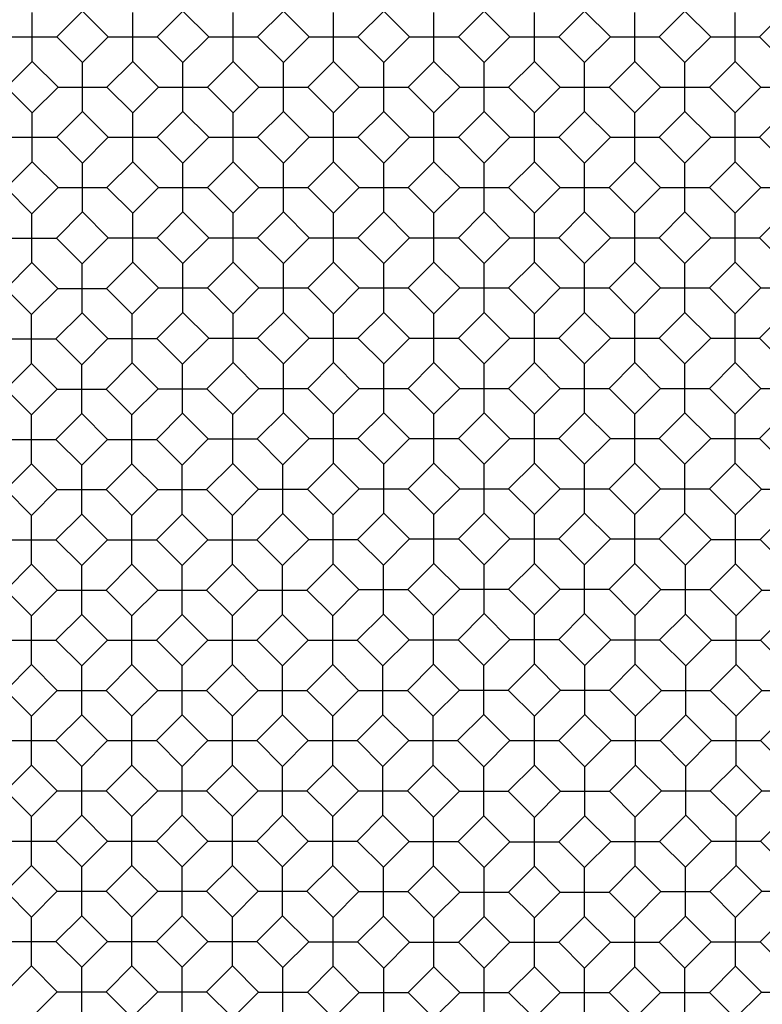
# Model space of a CAD drawing. Header units: inches. Extents: x 0 to 18.3, y 0 to 14.2.
# Tile 7 of 13: x 6.8 to 9.4, y 7.1 to 10.6. Entities that reach past the tile are written whole.
import ezdxf

# ---------------------------------------------------------------- set-up
doc = ezdxf.new("R2010")
doc.units = ezdxf.units.IN
doc.header["$LTSCALE"] = 1.008333
doc.header["$MEASUREMENT"] = 0
doc.layers.get('0').update_dxf_attribs({"linetype": 'CONTINUOUS'})

msp = doc.modelspace()

# ---------------------------------------------------------------- linework, layer by layer
at = {"color": 7, "linetype": 'Continuous'}
for p, q in [((6.8041, 10.4589), (6.8041, 10.6334)), ((6.9833, 10.6382), (6.8913, 10.5462)), ((6.9833, 10.6382), (7.0753, 10.5462)), ((7.1626, 10.4589), (7.1626, 10.6334)), ((7.3418, 10.6382), (7.2498, 10.5462)), ((7.3418, 10.6382), (7.4338, 10.5462)), ((7.5211, 10.4589), (7.5211, 10.6334)), ((7.7003, 10.6382), (7.6083, 10.5462)), ((7.7003, 10.6382), (7.7923, 10.5462)), ((7.8796, 10.4589), (7.8796, 10.6334)), ((8.0588, 10.6382), (7.9668, 10.5462)), ((8.0588, 10.6382), (8.1508, 10.5462)), ((8.2381, 10.4589), (8.2381, 10.6334)), ((8.4173, 10.6382), (8.3253, 10.5462)), ((8.4173, 10.6382), (8.5093, 10.5462)), ((8.5966, 10.4589), (8.5966, 10.6334)), ((8.7758, 10.6382), (8.6838, 10.5462)), ((8.7758, 10.6382), (8.8678, 10.5462)), ((8.9551, 10.4589), (8.9551, 10.6334)), ((9.1343, 10.6382), (9.0423, 10.5462)), ((9.1343, 10.6382), (9.2263, 10.5462)), ((9.3136, 10.4589), (9.3136, 10.6334)), ((9.4928, 10.6382), (9.4008, 10.5462)), ((6.7168, 10.5462), (6.8913, 10.5462)), ((6.8913, 10.5462), (6.9833, 10.4542)), ((7.0753, 10.5462), (6.9833, 10.4542)), ((7.0753, 10.5462), (7.2498, 10.5462)), ((7.2498, 10.5462), (7.3418, 10.4542)), ((7.4338, 10.5462), (7.3418, 10.4542)), ((7.4338, 10.5462), (7.6083, 10.5462)), ((7.6083, 10.5462), (7.7003, 10.4542)), ((7.7923, 10.5462), (7.7003, 10.4542)), ((7.7923, 10.5462), (7.9668, 10.5462)), ((7.9668, 10.5462), (8.0588, 10.4542)), ((8.1508, 10.5462), (8.0588, 10.4542)), ((8.1508, 10.5462), (8.3253, 10.5462)), ((8.3253, 10.5462), (8.4173, 10.4542)), ((8.5093, 10.5462), (8.4173, 10.4542)), ((8.5093, 10.5462), (8.6838, 10.5462)), ((8.6838, 10.5462), (8.7758, 10.4542)), ((8.8678, 10.5462), (8.7758, 10.4542)), ((8.8678, 10.5462), (9.0423, 10.5462)), ((9.0423, 10.5462), (9.1343, 10.4542)), ((9.2263, 10.5462), (9.1343, 10.4542)), ((9.2263, 10.5462), (9.4008, 10.5462)), ((9.4008, 10.5462), (9.4928, 10.4542)), ((6.8041, 10.4589), (6.7121, 10.3669)), ((6.8041, 10.4589), (6.8961, 10.3669)), ((6.9833, 10.2797), (6.9833, 10.4542)), ((7.1626, 10.4589), (7.0706, 10.3669)), ((7.1626, 10.4589), (7.2546, 10.3669)), ((7.3418, 10.2797), (7.3418, 10.4542)), ((7.5211, 10.4589), (7.4291, 10.3669)), ((7.5211, 10.4589), (7.6131, 10.3669)), ((7.7003, 10.2797), (7.7003, 10.4542)), ((7.8796, 10.4589), (7.7876, 10.3669)), ((7.8796, 10.4589), (7.9716, 10.3669)), ((8.0588, 10.2797), (8.0588, 10.4542)), ((8.2381, 10.4589), (8.1461, 10.3669)), ((8.2381, 10.4589), (8.3301, 10.3669)), ((8.4173, 10.2797), (8.4173, 10.4542)), ((8.5966, 10.4589), (8.5046, 10.3669)), ((8.5966, 10.4589), (8.6886, 10.3669)), ((8.7758, 10.2797), (8.7758, 10.4542)), ((8.9551, 10.4589), (8.8631, 10.3669)), ((8.9551, 10.4589), (9.0471, 10.3669)), ((9.1343, 10.2797), (9.1343, 10.4542)), ((9.3136, 10.4589), (9.2216, 10.3669)), ((9.3136, 10.4589), (9.4056, 10.3669)), ((6.7121, 10.3669), (6.8041, 10.2749)), ((6.8961, 10.3669), (6.8041, 10.2749)), ((6.8961, 10.3669), (7.0706, 10.3669)), ((7.0706, 10.3669), (7.1626, 10.2749)), ((7.2546, 10.3669), (7.1626, 10.2749)), ((7.2546, 10.3669), (7.4291, 10.3669)), ((7.4291, 10.3669), (7.5211, 10.2749)), ((7.6131, 10.3669), (7.5211, 10.2749)), ((7.6131, 10.3669), (7.7876, 10.3669)), ((7.7876, 10.3669), (7.8796, 10.2749)), ((7.9716, 10.3669), (7.8796, 10.2749)), ((7.9716, 10.3669), (8.1461, 10.3669)), ((8.1461, 10.3669), (8.2381, 10.2749)), ((8.3301, 10.3669), (8.2381, 10.2749)), ((8.3301, 10.3669), (8.5046, 10.3669)), ((8.5046, 10.3669), (8.5966, 10.2749)), ((8.6886, 10.3669), (8.5966, 10.2749)), ((8.6886, 10.3669), (8.8631, 10.3669)), ((8.8631, 10.3669), (8.9551, 10.2749)), ((9.0471, 10.3669), (8.9551, 10.2749)), ((9.0471, 10.3669), (9.2216, 10.3669)), ((9.2216, 10.3669), (9.3136, 10.2749)), ((9.4056, 10.3669), (9.3136, 10.2749)), ((9.4056, 10.3669), (9.5801, 10.3669)), ((6.8041, 10.1004), (6.8041, 10.2749)), ((6.9833, 10.2797), (6.8913, 10.1877)), ((6.9833, 10.2797), (7.0753, 10.1877)), ((7.1626, 10.1004), (7.1626, 10.2749)), ((7.3418, 10.2797), (7.2498, 10.1877)), ((7.3418, 10.2797), (7.4338, 10.1877)), ((7.5211, 10.1004), (7.5211, 10.2749)), ((7.7003, 10.2797), (7.6083, 10.1877)), ((7.7003, 10.2797), (7.7923, 10.1877)), ((7.8796, 10.1004), (7.8796, 10.2749)), ((8.0588, 10.2797), (7.9668, 10.1877)), ((8.0588, 10.2797), (8.1508, 10.1877)), ((8.2381, 10.1004), (8.2381, 10.2749)), ((8.4173, 10.2797), (8.3253, 10.1877)), ((8.4173, 10.2797), (8.5093, 10.1877)), ((8.5966, 10.1004), (8.5966, 10.2749)), ((8.7758, 10.2797), (8.6838, 10.1877)), ((8.7758, 10.2797), (8.8678, 10.1877)), ((8.9551, 10.1004), (8.9551, 10.2749)), ((9.1343, 10.2797), (9.0423, 10.1877)), ((9.1343, 10.2797), (9.2263, 10.1877)), ((9.3136, 10.1004), (9.3136, 10.2749)), ((9.4928, 10.2797), (9.4008, 10.1877)), ((6.7168, 10.1877), (6.8913, 10.1877)), ((6.8913, 10.1877), (6.9833, 10.0957)), ((7.0753, 10.1877), (6.9833, 10.0957)), ((7.0753, 10.1877), (7.2498, 10.1877)), ((7.2498, 10.1877), (7.3418, 10.0957)), ((7.4338, 10.1877), (7.3418, 10.0957)), ((7.4338, 10.1877), (7.6083, 10.1877)), ((7.6083, 10.1877), (7.7003, 10.0957)), ((7.7923, 10.1877), (7.7003, 10.0957)), ((7.7923, 10.1877), (7.9668, 10.1877)), ((7.9668, 10.1877), (8.0588, 10.0957)), ((8.1508, 10.1877), (8.0588, 10.0957)), ((8.1508, 10.1877), (8.3253, 10.1877)), ((8.3253, 10.1877), (8.4173, 10.0957)), ((8.5093, 10.1877), (8.4173, 10.0957)), ((8.5093, 10.1877), (8.6838, 10.1877)), ((8.6838, 10.1877), (8.7758, 10.0957)), ((8.8678, 10.1877), (8.7758, 10.0957)), ((8.8678, 10.1877), (9.0423, 10.1877)), ((9.0423, 10.1877), (9.1343, 10.0957)), ((9.2263, 10.1877), (9.1343, 10.0957)), ((9.2263, 10.1877), (9.4008, 10.1877)), ((9.4008, 10.1877), (9.4928, 10.0957)), ((6.8041, 10.1004), (6.7106, 10.007)), ((6.8041, 10.1004), (6.8961, 10.0084)), ((6.9833, 9.9212), (6.9833, 10.0957)), ((7.1626, 10.1004), (7.0706, 10.0084)), ((7.1626, 10.1004), (7.2546, 10.0084)), ((7.3418, 9.9212), (7.3418, 10.0957)), ((7.5211, 10.1004), (7.4291, 10.0084)), ((7.5211, 10.1004), (7.6131, 10.0084)), ((7.7003, 9.9212), (7.7003, 10.0957)), ((7.8796, 10.1004), (7.7876, 10.0084)), ((7.8796, 10.1004), (7.9716, 10.0084)), ((8.0588, 9.9212), (8.0588, 10.0957)), ((8.2381, 10.1004), (8.1461, 10.0084)), ((8.2381, 10.1004), (8.3301, 10.0084)), ((8.4173, 9.9212), (8.4173, 10.0957)), ((8.5966, 10.1004), (8.5046, 10.0084)), ((8.5966, 10.1004), (8.6886, 10.0084)), ((8.7758, 9.9212), (8.7758, 10.0957)), ((8.9551, 10.1004), (8.8631, 10.0084)), ((8.9551, 10.1004), (9.0471, 10.0084)), ((9.1343, 9.9212), (9.1343, 10.0957)), ((9.3136, 10.1004), (9.2216, 10.0084)), ((9.3136, 10.1004), (9.4056, 10.0084)), ((6.8026, 9.915), (6.7106, 10.007)), ((6.8961, 10.0084), (6.8026, 9.915)), ((6.8961, 10.0084), (7.0706, 10.0084)), ((7.0706, 10.0084), (7.1626, 9.9164)), ((7.2546, 10.0084), (7.1626, 9.9164)), ((7.2546, 10.0084), (7.4291, 10.0084)), ((7.4291, 10.0084), (7.5211, 9.9164)), ((7.6131, 10.0084), (7.5211, 9.9164)), ((7.6131, 10.0084), (7.7876, 10.0084)), ((7.7876, 10.0084), (7.8796, 9.9164)), ((7.9716, 10.0084), (7.8796, 9.9164)), ((7.9716, 10.0084), (8.1461, 10.0084)), ((8.1461, 10.0084), (8.2381, 9.9164)), ((8.3301, 10.0084), (8.2381, 9.9164)), ((8.3301, 10.0084), (8.5046, 10.0084)), ((8.5046, 10.0084), (8.5966, 9.9164)), ((8.6886, 10.0084), (8.5966, 9.9164)), ((8.6886, 10.0084), (8.8631, 10.0084)), ((8.8631, 10.0084), (8.9551, 9.9164)), ((9.0471, 10.0084), (8.9551, 9.9164)), ((9.0471, 10.0084), (9.2216, 10.0084)), ((9.2216, 10.0084), (9.3136, 9.9164)), ((9.4056, 10.0084), (9.3136, 9.9164)), ((9.4056, 10.0084), (9.5801, 10.0084)), ((6.8026, 9.7405), (6.8026, 9.915)), ((6.9833, 9.9212), (6.8899, 9.8278)), ((6.9833, 9.9212), (7.0753, 9.8292)), ((7.1626, 9.7419), (7.1626, 9.9164)), ((7.3418, 9.9212), (7.2498, 9.8292)), ((7.3418, 9.9212), (7.4338, 9.8292)), ((7.5211, 9.7419), (7.5211, 9.9164)), ((7.7003, 9.9212), (7.6083, 9.8292)), ((7.7003, 9.9212), (7.7923, 9.8292)), ((7.8796, 9.7419), (7.8796, 9.9164)), ((8.0588, 9.9212), (7.9668, 9.8292)), ((8.0588, 9.9212), (8.1508, 9.8292)), ((8.2381, 9.7419), (8.2381, 9.9164)), ((8.4173, 9.9212), (8.3253, 9.8292)), ((8.4173, 9.9212), (8.5093, 9.8292)), ((8.5966, 9.7419), (8.5966, 9.9164)), ((8.7758, 9.9212), (8.6838, 9.8292)), ((8.7758, 9.9212), (8.8678, 9.8292)), ((8.9551, 9.7419), (8.9551, 9.9164)), ((9.1343, 9.9212), (9.0423, 9.8292)), ((9.1343, 9.9212), (9.2263, 9.8292)), ((9.3136, 9.7419), (9.3136, 9.9164)), ((9.4928, 9.9212), (9.4008, 9.8292)), ((6.7154, 9.8278), (6.8899, 9.8278)), ((6.9819, 9.7358), (6.8899, 9.8278)), ((7.0753, 9.8292), (6.9819, 9.7358)), ((7.0753, 9.8292), (7.2498, 9.8292)), ((7.2498, 9.8292), (7.3418, 9.7372)), ((7.4338, 9.8292), (7.3418, 9.7372)), ((7.4338, 9.8292), (7.6083, 9.8292)), ((7.6083, 9.8292), (7.7003, 9.7372)), ((7.7923, 9.8292), (7.7003, 9.7372)), ((7.7923, 9.8292), (7.9668, 9.8292)), ((7.9668, 9.8292), (8.0588, 9.7372)), ((8.1508, 9.8292), (8.0588, 9.7372)), ((8.1508, 9.8292), (8.3253, 9.8292)), ((8.3253, 9.8292), (8.4173, 9.7372)), ((8.5093, 9.8292), (8.4173, 9.7372)), ((8.5093, 9.8292), (8.6838, 9.8292)), ((8.6838, 9.8292), (8.7758, 9.7372)), ((8.8678, 9.8292), (8.7758, 9.7372)), ((8.8678, 9.8292), (9.0423, 9.8292)), ((9.0423, 9.8292), (9.1343, 9.7372)), ((9.2263, 9.8292), (9.1343, 9.7372)), ((9.2263, 9.8292), (9.4008, 9.8292)), ((9.4008, 9.8292), (9.4928, 9.7372)), ((6.8026, 9.7405), (6.7092, 9.647)), ((6.8946, 9.6485), (6.8026, 9.7405)), ((7.1626, 9.7419), (7.0691, 9.6485)), ((7.1626, 9.7419), (7.2546, 9.6499)), ((7.3418, 9.5627), (7.3418, 9.7372)), ((7.5211, 9.7419), (7.4291, 9.6499)), ((7.5211, 9.7419), (7.6131, 9.6499)), ((7.7003, 9.5627), (7.7003, 9.7372)), ((7.8796, 9.7419), (7.7876, 9.6499)), ((7.8796, 9.7419), (7.9716, 9.6499)), ((8.0588, 9.5627), (8.0588, 9.7372)), ((8.2381, 9.7419), (8.1461, 9.6499)), ((8.2381, 9.7419), (8.3301, 9.6499)), ((8.4173, 9.5627), (8.4173, 9.7372)), ((8.5966, 9.7419), (8.5046, 9.6499)), ((8.5966, 9.7419), (8.6886, 9.6499)), ((8.7758, 9.5627), (8.7758, 9.7372)), ((8.9551, 9.7419), (8.8631, 9.6499)), ((8.9551, 9.7419), (9.0471, 9.6499)), ((9.1343, 9.5627), (9.1343, 9.7372)), ((9.3136, 9.7419), (9.2216, 9.6499)), ((9.3136, 9.7419), (9.4056, 9.6499)), ((6.9819, 9.5613), (6.9819, 9.7358)), ((6.8012, 9.555), (6.7092, 9.647)), ((6.8946, 9.6485), (6.8012, 9.555)), ((6.8946, 9.6485), (7.0691, 9.6485)), ((7.1611, 9.5565), (7.0691, 9.6485)), ((7.2546, 9.6499), (7.1611, 9.5565)), ((7.2546, 9.6499), (7.4291, 9.6499)), ((7.4291, 9.6499), (7.5211, 9.5579)), ((7.6131, 9.6499), (7.5211, 9.5579)), ((7.6131, 9.6499), (7.7876, 9.6499)), ((7.7876, 9.6499), (7.8796, 9.5579)), ((7.9716, 9.6499), (7.8796, 9.5579)), ((7.9716, 9.6499), (8.1461, 9.6499)), ((8.1461, 9.6499), (8.2381, 9.5579)), ((8.3301, 9.6499), (8.2381, 9.5579)), ((8.3301, 9.6499), (8.5046, 9.6499)), ((8.5046, 9.6499), (8.5966, 9.5579)), ((8.6886, 9.6499), (8.5966, 9.5579)), ((8.6886, 9.6499), (8.8631, 9.6499)), ((8.8631, 9.6499), (8.9551, 9.5579)), ((9.0471, 9.6499), (8.9551, 9.5579)), ((9.0471, 9.6499), (9.2216, 9.6499)), ((9.2216, 9.6499), (9.3136, 9.5579)), ((9.4056, 9.6499), (9.3136, 9.5579)), ((9.4056, 9.6499), (9.5801, 9.6499)), ((6.9819, 9.5613), (6.8884, 9.4678)), ((7.0739, 9.4693), (6.9819, 9.5613)), ((7.3418, 9.5627), (7.2484, 9.4693)), ((7.3418, 9.5627), (7.4338, 9.4707)), ((7.7003, 9.5627), (7.6083, 9.4707)), ((7.7003, 9.5627), (7.7923, 9.4707)), ((8.0588, 9.5627), (7.9668, 9.4707)), ((8.0588, 9.5627), (8.1508, 9.4707)), ((8.4173, 9.5627), (8.3253, 9.4707)), ((8.4173, 9.5627), (8.5093, 9.4707)), ((8.7758, 9.5627), (8.6838, 9.4707)), ((8.7758, 9.5627), (8.8678, 9.4707)), ((9.1343, 9.5627), (9.0423, 9.4707)), ((9.1343, 9.5627), (9.2263, 9.4707)), ((9.4928, 9.5627), (9.4008, 9.4707)), ((6.8012, 9.3805), (6.8012, 9.555)), ((7.1611, 9.382), (7.1611, 9.5565)), ((7.5211, 9.3834), (7.5211, 9.5579)), ((7.8796, 9.3834), (7.8796, 9.5579)), ((8.2381, 9.3834), (8.2381, 9.5579)), ((8.5966, 9.3834), (8.5966, 9.5579)), ((8.9551, 9.3834), (8.9551, 9.5579)), ((9.3136, 9.3834), (9.3136, 9.5579)), ((6.7139, 9.4678), (6.8884, 9.4678)), ((6.9804, 9.3758), (6.8884, 9.4678)), ((7.0739, 9.4693), (6.9804, 9.3758)), ((7.0739, 9.4693), (7.2484, 9.4693)), ((7.3404, 9.3773), (7.2484, 9.4693)), ((7.4338, 9.4707), (7.3404, 9.3773)), ((7.4338, 9.4707), (7.6083, 9.4707)), ((7.6083, 9.4707), (7.7003, 9.3787)), ((7.7923, 9.4707), (7.7003, 9.3787)), ((7.7923, 9.4707), (7.9668, 9.4707)), ((7.9668, 9.4707), (8.0588, 9.3787)), ((8.1508, 9.4707), (8.0588, 9.3787)), ((8.1508, 9.4707), (8.3253, 9.4707)), ((8.3253, 9.4707), (8.4173, 9.3787)), ((8.5093, 9.4707), (8.4173, 9.3787)), ((8.5093, 9.4707), (8.6838, 9.4707)), ((8.6838, 9.4707), (8.7758, 9.3787)), ((8.8678, 9.4707), (8.7758, 9.3787)), ((8.8678, 9.4707), (9.0423, 9.4707)), ((9.0423, 9.4707), (9.1343, 9.3787)), ((9.2263, 9.4707), (9.1343, 9.3787)), ((9.2263, 9.4707), (9.4008, 9.4707)), ((9.4008, 9.4707), (9.4928, 9.3787)), ((6.8012, 9.3805), (6.7092, 9.2885)), ((6.8932, 9.2885), (6.8012, 9.3805)), ((6.9804, 9.2013), (6.9804, 9.3758)), ((7.1611, 9.382), (7.0677, 9.2885)), ((7.2532, 9.29), (7.1611, 9.382)), ((7.3404, 9.2028), (7.3404, 9.3773)), ((7.5211, 9.3834), (7.4276, 9.29)), ((7.5211, 9.3834), (7.6131, 9.2914)), ((7.7003, 9.2042), (7.7003, 9.3787)), ((7.8796, 9.3834), (7.7876, 9.2914)), ((7.8796, 9.3834), (7.9716, 9.2914)), ((8.0588, 9.2042), (8.0588, 9.3787)), ((8.2381, 9.3834), (8.1461, 9.2914)), ((8.2381, 9.3834), (8.3301, 9.2914)), ((8.4173, 9.2042), (8.4173, 9.3787)), ((8.5966, 9.3834), (8.5046, 9.2914)), ((8.5966, 9.3834), (8.6886, 9.2914)), ((8.7758, 9.2042), (8.7758, 9.3787)), ((8.9551, 9.3834), (8.8631, 9.2914)), ((8.9551, 9.3834), (9.0471, 9.2914)), ((9.1343, 9.2042), (9.1343, 9.3787)), ((9.3136, 9.3834), (9.2216, 9.2914)), ((9.3136, 9.3834), (9.4056, 9.2914)), ((6.8012, 9.1965), (6.7092, 9.2885)), ((6.8932, 9.2885), (6.8012, 9.1965)), ((6.8932, 9.2885), (7.0677, 9.2885)), ((7.1597, 9.1965), (7.0677, 9.2885)), ((7.2532, 9.29), (7.1597, 9.1965)), ((7.2532, 9.29), (7.4276, 9.29)), ((7.5197, 9.198), (7.4276, 9.29)), ((7.6131, 9.2914), (7.5197, 9.198)), ((7.6131, 9.2914), (7.7876, 9.2914)), ((7.7876, 9.2914), (7.8796, 9.1994)), ((7.9716, 9.2914), (7.8796, 9.1994)), ((7.9716, 9.2914), (8.1461, 9.2914)), ((8.1461, 9.2914), (8.2381, 9.1994)), ((8.3301, 9.2914), (8.2381, 9.1994)), ((8.3301, 9.2914), (8.5046, 9.2914)), ((8.5046, 9.2914), (8.5966, 9.1994)), ((8.6886, 9.2914), (8.5966, 9.1994)), ((8.6886, 9.2914), (8.8631, 9.2914)), ((8.8631, 9.2914), (8.9551, 9.1994)), ((9.0471, 9.2914), (8.9551, 9.1994)), ((9.0471, 9.2914), (9.2216, 9.2914)), ((9.2216, 9.2914), (9.3136, 9.1994)), ((9.4056, 9.2914), (9.3136, 9.1994)), ((9.4056, 9.2914), (9.5801, 9.2914)), ((6.8012, 9.022), (6.8012, 9.1965)), ((6.8884, 9.1093), (6.9804, 9.2013)), ((7.0724, 9.1093), (6.9804, 9.2013)), ((7.1597, 9.022), (7.1597, 9.1965)), ((7.3404, 9.2028), (7.2469, 9.1093)), ((7.4324, 9.1108), (7.3404, 9.2028)), ((7.5197, 9.0235), (7.5197, 9.198)), ((7.7003, 9.2042), (7.6069, 9.1108)), ((7.7003, 9.2042), (7.7923, 9.1122)), ((7.8796, 9.0249), (7.8796, 9.1994)), ((8.0588, 9.2042), (7.9668, 9.1122)), ((8.0588, 9.2042), (8.1508, 9.1122)), ((8.2381, 9.0249), (8.2381, 9.1994)), ((8.4173, 9.2042), (8.3253, 9.1122)), ((8.4173, 9.2042), (8.5093, 9.1122)), ((8.5966, 9.0249), (8.5966, 9.1994)), ((8.7758, 9.2042), (8.6838, 9.1122)), ((8.7758, 9.2042), (8.8678, 9.1122)), ((8.9551, 9.0249), (8.9551, 9.1994)), ((9.1343, 9.2042), (9.0423, 9.1122)), ((9.1343, 9.2042), (9.2263, 9.1122)), ((9.3136, 9.0249), (9.3136, 9.1994)), ((9.4928, 9.2042), (9.4008, 9.1122)), ((6.7139, 9.1093), (6.8884, 9.1093)), ((6.9804, 9.0173), (6.8884, 9.1093)), ((7.0724, 9.1093), (6.9804, 9.0173)), ((7.0724, 9.1093), (7.2469, 9.1093)), ((7.3389, 9.0173), (7.2469, 9.1093)), ((7.4324, 9.1108), (7.3389, 9.0173)), ((7.4324, 9.1108), (7.6069, 9.1108)), ((7.6989, 9.0188), (7.6069, 9.1108)), ((7.7923, 9.1122), (7.6989, 9.0188)), ((7.7923, 9.1122), (7.9668, 9.1122)), ((7.9668, 9.1122), (8.0588, 9.0202)), ((8.1508, 9.1122), (8.0588, 9.0202)), ((8.1508, 9.1122), (8.3253, 9.1122)), ((8.3253, 9.1122), (8.4173, 9.0202)), ((8.5093, 9.1122), (8.4173, 9.0202)), ((8.5093, 9.1122), (8.6838, 9.1122)), ((8.6838, 9.1122), (8.7758, 9.0202)), ((8.8678, 9.1122), (8.7758, 9.0202)), ((8.8678, 9.1122), (9.0423, 9.1122)), ((9.0423, 9.1122), (9.1343, 9.0202)), ((9.2263, 9.1122), (9.1343, 9.0202)), ((9.2263, 9.1122), (9.4008, 9.1122)), ((9.4008, 9.1122), (9.4943, 9.0187)), ((6.8012, 9.022), (6.7092, 8.93)), ((6.8932, 8.93), (6.8012, 9.022)), ((6.9804, 8.8428), (6.9804, 9.0173)), ((7.0677, 8.93), (7.1597, 9.022)), ((7.2517, 8.93), (7.1597, 9.022)), ((7.3389, 8.8428), (7.3389, 9.0173)), ((7.5197, 9.0235), (7.4262, 8.93)), ((7.6117, 8.9315), (7.5197, 9.0235)), ((7.6989, 8.8443), (7.6989, 9.0188)), ((7.8796, 9.0249), (7.7862, 8.9315)), ((7.8796, 9.0249), (7.9716, 8.9329)), ((8.0588, 8.8457), (8.0588, 9.0202)), ((8.2381, 9.0249), (8.1461, 8.9329)), ((8.2381, 9.0249), (8.3301, 8.9329)), ((8.4173, 8.8457), (8.4173, 9.0202)), ((8.5966, 9.0249), (8.5046, 8.9329)), ((8.5966, 9.0249), (8.6886, 8.9329)), ((8.7758, 8.8457), (8.7758, 9.0202)), ((8.9551, 9.0249), (8.8631, 8.9329)), ((8.9551, 9.0249), (9.0471, 8.9329)), ((9.1343, 8.8457), (9.1343, 9.0202)), ((9.3136, 9.0249), (9.2216, 8.9329)), ((9.3136, 9.0249), (9.4071, 8.9315)), ((6.8012, 8.838), (6.7092, 8.93)), ((6.8932, 8.93), (6.8012, 8.838)), ((6.8932, 8.93), (7.0677, 8.93)), ((7.1597, 8.838), (7.0677, 8.93)), ((7.2517, 8.93), (7.1597, 8.838)), ((7.2517, 8.93), (7.4262, 8.93)), ((7.5182, 8.838), (7.4262, 8.93)), ((7.6117, 8.9315), (7.5182, 8.838)), ((7.6117, 8.9315), (7.7862, 8.9315)), ((7.8782, 8.8395), (7.7862, 8.9315)), ((7.9716, 8.9329), (7.8782, 8.8395)), ((7.9716, 8.9329), (8.1461, 8.9329)), ((8.1461, 8.9329), (8.2381, 8.8409)), ((8.3301, 8.9329), (8.2381, 8.8409)), ((8.3301, 8.9329), (8.5046, 8.9329)), ((8.5046, 8.9329), (8.5966, 8.8409)), ((8.6886, 8.9329), (8.5966, 8.8409)), ((8.6886, 8.9329), (8.8631, 8.9329)), ((8.8631, 8.9329), (8.9551, 8.8409)), ((9.0471, 8.9329), (8.9551, 8.8409)), ((9.0471, 8.9329), (9.2216, 8.9329)), ((9.2216, 8.9329), (9.3151, 8.8395)), ((9.3151, 8.8395), (9.4071, 8.9315)), ((9.4071, 8.9315), (9.5816, 8.9315)), ((6.8012, 8.6635), (6.8012, 8.838)), ((6.9804, 8.8428), (6.8884, 8.7508)), ((7.0724, 8.7508), (6.9804, 8.8428)), ((7.1597, 8.6635), (7.1597, 8.838)), ((7.3389, 8.8428), (7.2469, 8.7508)), ((7.4309, 8.7508), (7.3389, 8.8428)), ((7.5182, 8.6635), (7.5182, 8.838)), ((7.6989, 8.8443), (7.6054, 8.7508)), ((7.7909, 8.7523), (7.6989, 8.8443)), ((7.8782, 8.665), (7.8782, 8.8395)), ((8.0588, 8.8457), (7.9654, 8.7523)), ((8.0588, 8.8457), (8.1508, 8.7537)), ((8.2381, 8.6664), (8.2381, 8.8409)), ((8.4173, 8.8457), (8.3253, 8.7537)), ((8.4173, 8.8457), (8.5093, 8.7537)), ((8.5966, 8.6664), (8.5966, 8.8409)), ((8.7758, 8.8457), (8.6838, 8.7537)), ((8.7758, 8.8457), (8.8678, 8.7537)), ((8.9551, 8.6664), (8.9551, 8.8409)), ((9.1343, 8.8457), (9.0423, 8.7537)), ((9.1343, 8.8457), (9.2278, 8.7522)), ((9.3151, 8.665), (9.3151, 8.8395)), ((9.4023, 8.7522), (9.4943, 8.8442)), ((8.1508, 8.7537), (8.0574, 8.6603)), ((8.1508, 8.7537), (8.3253, 8.7537)), ((8.3253, 8.7537), (8.4173, 8.6617)), ((8.5093, 8.7537), (8.4173, 8.6617)), ((8.5093, 8.7537), (8.6838, 8.7537)), ((8.6838, 8.7537), (8.7758, 8.6617)), ((8.8678, 8.7537), (8.7758, 8.6617)), ((8.8678, 8.7537), (9.0423, 8.7537)), ((9.0423, 8.7537), (9.1358, 8.6602)), ((6.7139, 8.7508), (6.8884, 8.7508)), ((6.9804, 8.6588), (6.8884, 8.7508)), ((7.0724, 8.7508), (6.9804, 8.6588)), ((7.0724, 8.7508), (7.2469, 8.7508)), ((7.3389, 8.6588), (7.2469, 8.7508)), ((7.4309, 8.7508), (7.3389, 8.6588)), ((7.4309, 8.7508), (7.6054, 8.7508)), ((7.6974, 8.6588), (7.6054, 8.7508)), ((7.7909, 8.7523), (7.6974, 8.6588)), ((7.7909, 8.7523), (7.9654, 8.7523)), ((8.0574, 8.6603), (7.9654, 8.7523)), ((9.1358, 8.6602), (9.2278, 8.7522)), ((9.2278, 8.7522), (9.4023, 8.7522)), ((9.4023, 8.7522), (9.4957, 8.6588)), ((6.8012, 8.6635), (6.7092, 8.5715)), ((6.8932, 8.5715), (6.8012, 8.6635)), ((6.9804, 8.4843), (6.9804, 8.6588)), ((7.0677, 8.5715), (7.1597, 8.6635)), ((7.2517, 8.5715), (7.1597, 8.6635)), ((7.3389, 8.4843), (7.3389, 8.6588)), ((7.5182, 8.6635), (7.4262, 8.5715)), ((7.6102, 8.5715), (7.5182, 8.6635)), ((7.6974, 8.4843), (7.6974, 8.6588)), ((7.8782, 8.665), (7.7847, 8.5715)), ((7.9702, 8.573), (7.8782, 8.665)), ((8.0574, 8.4858), (8.0574, 8.6603)), ((8.2381, 8.6664), (8.1447, 8.573)), ((8.2381, 8.6664), (8.3301, 8.5744)), ((8.4173, 8.4872), (8.4173, 8.6617)), ((8.5966, 8.6664), (8.5046, 8.5744)), ((8.5966, 8.6664), (8.6886, 8.5744)), ((8.7758, 8.4872), (8.7758, 8.6617)), ((8.9551, 8.6664), (8.8631, 8.5744)), ((8.9551, 8.6664), (9.0485, 8.573)), ((9.1358, 8.4857), (9.1358, 8.6602)), ((9.223, 8.573), (9.3151, 8.665)), ((9.3151, 8.665), (9.4085, 8.5715)), ((6.8012, 8.4795), (6.7092, 8.5715)), ((6.8932, 8.5715), (6.8012, 8.4795)), ((6.8932, 8.5715), (7.0677, 8.5715)), ((7.1597, 8.4795), (7.0677, 8.5715)), ((7.2517, 8.5715), (7.1597, 8.4795)), ((7.2517, 8.5715), (7.4262, 8.5715)), ((7.5182, 8.4795), (7.4262, 8.5715)), ((7.6102, 8.5715), (7.5182, 8.4795)), ((7.6102, 8.5715), (7.7847, 8.5715)), ((7.8767, 8.4795), (7.7847, 8.5715)), ((7.9702, 8.573), (7.8767, 8.4795)), ((7.9702, 8.573), (8.1447, 8.573)), ((8.2367, 8.481), (8.1447, 8.573)), ((8.3301, 8.5744), (8.2367, 8.481)), ((8.3301, 8.5744), (8.5046, 8.5744)), ((8.5046, 8.5744), (8.5966, 8.4824)), ((8.6886, 8.5744), (8.5966, 8.4824)), ((8.6886, 8.5744), (8.8631, 8.5744)), ((8.8631, 8.5744), (8.9565, 8.4809)), ((8.9565, 8.4809), (9.0485, 8.573)), ((9.0485, 8.573), (9.223, 8.573)), ((9.223, 8.573), (9.3165, 8.4795)), ((9.3165, 8.4795), (9.4085, 8.5715)), ((9.4085, 8.5715), (9.583, 8.5715)), ((6.8012, 8.305), (6.8012, 8.4795)), ((6.8884, 8.3923), (6.9804, 8.4843)), ((7.0724, 8.3923), (6.9804, 8.4843)), ((7.1597, 8.305), (7.1597, 8.4795)), ((7.3389, 8.4843), (7.2469, 8.3923)), ((7.4309, 8.3923), (7.3389, 8.4843)), ((7.5182, 8.305), (7.5182, 8.4795)), ((7.6974, 8.4843), (7.6054, 8.3923)), ((7.7894, 8.3923), (7.6974, 8.4843)), ((7.8767, 8.305), (7.8767, 8.4795)), ((8.0574, 8.4858), (7.9639, 8.3923)), ((8.1494, 8.3938), (8.0574, 8.4858)), ((8.2367, 8.3065), (8.2367, 8.481)), ((8.4173, 8.4872), (8.3239, 8.3938)), ((8.4173, 8.4872), (8.5093, 8.3952)), ((8.5966, 8.3079), (8.5966, 8.4824)), ((8.7758, 8.4872), (8.6838, 8.3952)), ((8.7758, 8.4872), (8.8693, 8.3937)), ((8.9565, 8.3064), (8.9565, 8.4809)), ((9.0438, 8.3937), (9.1358, 8.4857)), ((9.1358, 8.4857), (9.2292, 8.3923)), ((9.3165, 8.305), (9.3165, 8.4795)), ((9.4957, 8.4843), (9.4037, 8.3923)), ((6.7139, 8.3923), (6.8884, 8.3923)), ((6.9804, 8.3003), (6.8884, 8.3923)), ((7.0724, 8.3923), (6.9804, 8.3003)), ((7.0724, 8.3923), (7.2469, 8.3923)), ((7.3389, 8.3003), (7.2469, 8.3923)), ((7.4309, 8.3923), (7.3389, 8.3003)), ((7.4309, 8.3923), (7.6054, 8.3923)), ((7.6974, 8.3003), (7.6054, 8.3923)), ((7.7894, 8.3923), (7.6974, 8.3003)), ((7.7894, 8.3923), (7.9639, 8.3923)), ((8.0559, 8.3003), (7.9639, 8.3923)), ((8.1494, 8.3938), (8.0559, 8.3003)), ((8.1494, 8.3938), (8.3239, 8.3938)), ((8.4159, 8.3018), (8.3239, 8.3938)), ((8.5093, 8.3952), (8.4159, 8.3018)), ((8.5093, 8.3952), (8.6838, 8.3952)), ((8.6838, 8.3952), (8.7773, 8.3017)), ((8.7773, 8.3017), (8.8693, 8.3937)), ((8.8693, 8.3937), (9.0438, 8.3937)), ((9.0438, 8.3937), (9.1372, 8.3003)), ((9.1372, 8.3003), (9.2292, 8.3923)), ((9.2292, 8.3923), (9.4037, 8.3923)), ((9.4037, 8.3923), (9.4957, 8.3003)), ((6.8012, 8.305), (6.7092, 8.213)), ((6.8932, 8.213), (6.8012, 8.305)), ((6.9804, 8.1258), (6.9804, 8.3003)), ((7.0677, 8.213), (7.1597, 8.305)), ((7.2517, 8.213), (7.1597, 8.305)), ((7.3389, 8.1258), (7.3389, 8.3003)), ((7.5182, 8.305), (7.4262, 8.213)), ((7.6102, 8.213), (7.5182, 8.305)), ((7.6974, 8.1258), (7.6974, 8.3003)), ((7.8767, 8.305), (7.7847, 8.213)), ((7.9687, 8.213), (7.8767, 8.305)), ((8.0559, 8.1258), (8.0559, 8.3003)), ((8.2367, 8.3065), (8.1432, 8.213)), ((8.3287, 8.2145), (8.2367, 8.3065)), ((8.4159, 8.1273), (8.4159, 8.3018)), ((8.5966, 8.3079), (8.5032, 8.2145)), ((8.5966, 8.3079), (8.69, 8.2144)), ((8.7773, 8.1272), (8.7773, 8.3017)), ((8.8645, 8.2144), (8.9565, 8.3064)), ((8.9565, 8.3064), (9.05, 8.213)), ((9.1372, 8.1258), (9.1372, 8.3003)), ((9.3165, 8.305), (9.2245, 8.213)), ((9.3165, 8.305), (9.4085, 8.213)), ((6.8012, 8.121), (6.7092, 8.213)), ((6.8932, 8.213), (6.8012, 8.121)), ((6.8932, 8.213), (7.0677, 8.213)), ((7.1597, 8.121), (7.0677, 8.213)), ((7.2517, 8.213), (7.1597, 8.121)), ((7.2517, 8.213), (7.4262, 8.213)), ((7.5182, 8.121), (7.4262, 8.213)), ((7.6102, 8.213), (7.5182, 8.121)), ((7.6102, 8.213), (7.7847, 8.213)), ((7.8767, 8.121), (7.7847, 8.213)), ((7.9687, 8.213), (7.8767, 8.121)), ((7.9687, 8.213), (8.1432, 8.213)), ((8.2352, 8.121), (8.1432, 8.213)), ((8.3287, 8.2145), (8.2352, 8.121)), ((8.3287, 8.2145), (8.5032, 8.2145)), ((8.5966, 8.121), (8.5032, 8.2145)), ((8.5966, 8.121), (8.69, 8.2144)), ((8.69, 8.2144), (8.8645, 8.2144)), ((8.8645, 8.2144), (8.958, 8.121)), ((8.958, 8.121), (9.05, 8.213)), ((9.05, 8.213), (9.2245, 8.213)), ((9.2245, 8.213), (9.3165, 8.121)), ((9.3165, 8.121), (9.4085, 8.213)), ((9.4085, 8.213), (9.583, 8.213)), ((6.8012, 7.9465), (6.8012, 8.121)), ((6.8884, 8.0338), (6.9804, 8.1258)), ((7.0724, 8.0338), (6.9804, 8.1258)), ((7.1597, 7.9465), (7.1597, 8.121)), ((7.3389, 8.1258), (7.2469, 8.0338)), ((7.4309, 8.0338), (7.3389, 8.1258)), ((7.5182, 7.9465), (7.5182, 8.121)), ((7.6974, 8.1258), (7.6054, 8.0338)), ((7.7894, 8.0338), (7.6974, 8.1258)), ((7.8767, 7.9465), (7.8767, 8.121)), ((8.0559, 8.1258), (7.9639, 8.0338)), ((8.1479, 8.0338), (8.0559, 8.1258)), ((8.2352, 7.9465), (8.2352, 8.121)), ((8.4159, 8.1273), (8.3224, 8.0338)), ((8.5094, 8.0338), (8.4159, 8.1273)), ((8.5966, 7.9465), (8.5966, 8.121)), ((8.6839, 8.0338), (8.7773, 8.1272)), ((8.7773, 8.1272), (8.8707, 8.0338)), ((8.958, 7.9465), (8.958, 8.121)), ((9.1372, 8.1258), (9.0452, 8.0338)), ((9.1372, 8.1258), (9.2292, 8.0338)), ((9.3165, 7.9465), (9.3165, 8.121)), ((9.4957, 8.1258), (9.4037, 8.0338)), ((6.7139, 8.0338), (6.8884, 8.0338)), ((6.9804, 7.9418), (6.8884, 8.0338)), ((7.0724, 8.0338), (6.9804, 7.9418)), ((7.0724, 8.0338), (7.2469, 8.0338)), ((7.3389, 7.9418), (7.2469, 8.0338)), ((7.4309, 8.0338), (7.3389, 7.9418)), ((7.4309, 8.0338), (7.6054, 8.0338)), ((7.6974, 7.9418), (7.6054, 8.0338)), ((7.7894, 8.0338), (7.6974, 7.9418)), ((7.7894, 8.0338), (7.9639, 8.0338)), ((8.0559, 7.9418), (7.9639, 8.0338)), ((8.1479, 8.0338), (8.0559, 7.9418)), ((8.1479, 8.0338), (8.3224, 8.0338)), ((8.4159, 7.9403), (8.3224, 8.0338)), ((8.4159, 7.9403), (8.5094, 8.0338)), ((8.5094, 8.0338), (8.6839, 8.0338)), ((8.7773, 7.9404), (8.6839, 8.0338)), ((8.7773, 7.9404), (8.8707, 8.0338)), ((8.8707, 8.0338), (9.0452, 8.0338)), ((9.0452, 8.0338), (9.1372, 7.9418)), ((9.1372, 7.9418), (9.2292, 8.0338)), ((9.2292, 8.0338), (9.4037, 8.0338)), ((9.4037, 8.0338), (9.4957, 7.9418)), ((6.7092, 7.8545), (6.8012, 7.9465)), ((6.8932, 7.8545), (6.8012, 7.9465)), ((7.0677, 7.8545), (7.1597, 7.9465)), ((7.2517, 7.8545), (7.1597, 7.9465)), ((7.5182, 7.9465), (7.4262, 7.8545)), ((7.6102, 7.8545), (7.5182, 7.9465)), ((7.8767, 7.9465), (7.7847, 7.8545)), ((7.9687, 7.8545), (7.8767, 7.9465)), ((8.2352, 7.9465), (8.1432, 7.8545)), ((8.3287, 7.8531), (8.2352, 7.9465)), ((8.5032, 7.8531), (8.5966, 7.9465)), ((8.69, 7.8531), (8.5966, 7.9465)), ((8.958, 7.9465), (8.8645, 7.8531)), ((8.958, 7.9465), (9.05, 7.8545)), ((9.3165, 7.9465), (9.2245, 7.8545)), ((9.3165, 7.9465), (9.4085, 7.8545)), ((6.9804, 7.7673), (6.9804, 7.9418)), ((7.3389, 7.7673), (7.3389, 7.9418)), ((7.6974, 7.7673), (7.6974, 7.9418)), ((8.0559, 7.7673), (8.0559, 7.9418)), ((8.4159, 7.7658), (8.4159, 7.9403)), ((8.7773, 7.7659), (8.7773, 7.9404)), ((9.1372, 7.7673), (9.1372, 7.9418)), ((6.8012, 7.7625), (6.7092, 7.8545)), ((6.8932, 7.8545), (6.8012, 7.7625)), ((6.8932, 7.8545), (7.0677, 7.8545)), ((7.1597, 7.7625), (7.0677, 7.8545)), ((7.2517, 7.8545), (7.1597, 7.7625)), ((7.2517, 7.8545), (7.4262, 7.8545)), ((7.5182, 7.7625), (7.4262, 7.8545)), ((7.6102, 7.8545), (7.5182, 7.7625)), ((7.6102, 7.8545), (7.7847, 7.8545)), ((7.8767, 7.7625), (7.7847, 7.8545)), ((7.9687, 7.8545), (7.8767, 7.7625)), ((7.9687, 7.8545), (8.1432, 7.8545)), ((8.2367, 7.7611), (8.1432, 7.8545)), ((8.2367, 7.7611), (8.3287, 7.8531)), ((8.3287, 7.8531), (8.5032, 7.8531)), ((8.5966, 7.7596), (8.5032, 7.8531)), ((8.5966, 7.7596), (8.69, 7.8531)), ((8.69, 7.8531), (8.8645, 7.8531)), ((8.9565, 7.7611), (8.8645, 7.8531)), ((8.9565, 7.7611), (9.05, 7.8545)), ((9.05, 7.8545), (9.2245, 7.8545)), ((9.2245, 7.8545), (9.3165, 7.7625)), ((9.3165, 7.7625), (9.4085, 7.8545)), ((9.4085, 7.8545), (9.583, 7.8545)), ((6.8012, 7.588), (6.8012, 7.7625)), ((6.8884, 7.6753), (6.9804, 7.7673)), ((7.0724, 7.6753), (6.9804, 7.7673)), ((7.1597, 7.588), (7.1597, 7.7625)), ((7.3389, 7.7673), (7.2469, 7.6753)), ((7.4309, 7.6753), (7.3389, 7.7673)), ((7.5182, 7.588), (7.5182, 7.7625)), ((7.6974, 7.7673), (7.6054, 7.6753)), ((7.7894, 7.6753), (7.6974, 7.7673)), ((7.8767, 7.588), (7.8767, 7.7625)), ((8.0559, 7.7673), (7.9639, 7.6753)), ((8.1494, 7.6738), (8.0559, 7.7673)), ((8.2367, 7.5866), (8.2367, 7.7611)), ((8.3239, 7.6738), (8.4159, 7.7658)), ((8.5093, 7.6724), (8.4159, 7.7658)), ((8.5966, 7.5851), (8.5966, 7.7596)), ((8.7773, 7.7659), (8.6838, 7.6724)), ((8.8693, 7.6739), (8.7773, 7.7659)), ((8.9565, 7.5866), (8.9565, 7.7611)), ((9.1372, 7.7673), (9.0438, 7.6739)), ((9.1372, 7.7673), (9.2292, 7.6753)), ((9.3165, 7.588), (9.3165, 7.7625)), ((9.4957, 7.7673), (9.4037, 7.6753)), ((6.7139, 7.6753), (6.8884, 7.6753)), ((6.9804, 7.5833), (6.8884, 7.6753)), ((7.0724, 7.6753), (6.9804, 7.5833)), ((7.0724, 7.6753), (7.2469, 7.6753)), ((7.3389, 7.5833), (7.2469, 7.6753)), ((7.4309, 7.6753), (7.3389, 7.5833)), ((7.4309, 7.6753), (7.6054, 7.6753)), ((7.6974, 7.5833), (7.6054, 7.6753)), ((7.7894, 7.6753), (7.6974, 7.5833)), ((7.7894, 7.6753), (7.9639, 7.6753)), ((8.0574, 7.5818), (7.9639, 7.6753)), ((8.0574, 7.5818), (8.1494, 7.6738)), ((8.1494, 7.6738), (8.3239, 7.6738)), ((8.4173, 7.5804), (8.3239, 7.6738)), ((8.5093, 7.6724), (8.4173, 7.5804)), ((8.5093, 7.6724), (8.6838, 7.6724)), ((8.7758, 7.5804), (8.6838, 7.6724)), ((8.7758, 7.5804), (8.8693, 7.6739)), ((8.8693, 7.6739), (9.0438, 7.6739)), ((9.1358, 7.5819), (9.0438, 7.6739)), ((9.1358, 7.5819), (9.2292, 7.6753)), ((9.2292, 7.6753), (9.4037, 7.6753)), ((9.4037, 7.6753), (9.4957, 7.5833)), ((6.7092, 7.496), (6.8012, 7.588)), ((6.8932, 7.496), (6.8012, 7.588)), ((6.9804, 7.4088), (6.9804, 7.5833)), ((7.0677, 7.496), (7.1597, 7.588)), ((7.2517, 7.496), (7.1597, 7.588)), ((7.3389, 7.4088), (7.3389, 7.5833)), ((7.5182, 7.588), (7.4262, 7.496)), ((7.6102, 7.496), (7.5182, 7.588)), ((7.6974, 7.4088), (7.6974, 7.5833)), ((7.8767, 7.588), (7.7847, 7.496)), ((7.9702, 7.4946), (7.8767, 7.588)), ((8.0574, 7.4073), (8.0574, 7.5818)), ((8.1447, 7.4946), (8.2367, 7.5866)), ((8.3301, 7.4931), (8.2367, 7.5866)), ((8.4173, 7.4059), (8.4173, 7.5804)), ((8.5966, 7.5851), (8.5046, 7.4931)), ((8.6886, 7.4931), (8.5966, 7.5851)), ((8.7758, 7.4059), (8.7758, 7.5804)), ((8.9565, 7.5866), (8.8631, 7.4931)), ((9.0485, 7.4946), (8.9565, 7.5866)), ((9.1358, 7.4074), (9.1358, 7.5819)), ((9.3165, 7.588), (9.223, 7.4946)), ((9.3165, 7.588), (9.4085, 7.496)), ((6.8012, 7.404), (6.7092, 7.496)), ((6.8932, 7.496), (6.8012, 7.404)), ((6.8932, 7.496), (7.0677, 7.496)), ((7.1597, 7.404), (7.0677, 7.496)), ((7.2517, 7.496), (7.1597, 7.404)), ((7.2517, 7.496), (7.4262, 7.496)), ((7.5182, 7.404), (7.4262, 7.496)), ((7.6102, 7.496), (7.5182, 7.404)), ((7.6102, 7.496), (7.7847, 7.496)), ((7.8782, 7.4026), (7.7847, 7.496)), ((7.8782, 7.4026), (7.9702, 7.4946)), ((7.9702, 7.4946), (8.1447, 7.4946)), ((8.2381, 7.4011), (8.1447, 7.4946)), ((8.3301, 7.4931), (8.2381, 7.4011)), ((8.3301, 7.4931), (8.5046, 7.4931)), ((8.5966, 7.4011), (8.5046, 7.4931)), ((8.6886, 7.4931), (8.5966, 7.4011)), ((8.6886, 7.4931), (8.8631, 7.4931)), ((8.9551, 7.4011), (8.8631, 7.4931)), ((8.9551, 7.4011), (9.0485, 7.4946)), ((9.0485, 7.4946), (9.223, 7.4946)), ((9.3151, 7.4026), (9.223, 7.4946)), ((9.3151, 7.4026), (9.4085, 7.496)), ((9.4085, 7.496), (9.583, 7.496)), ((6.8012, 7.2295), (6.8012, 7.404)), ((6.8884, 7.3168), (6.9804, 7.4088)), ((7.0724, 7.3168), (6.9804, 7.4088)), ((7.1597, 7.2295), (7.1597, 7.404)), ((7.3389, 7.4088), (7.2469, 7.3168)), ((7.4309, 7.3168), (7.3389, 7.4088)), ((7.5182, 7.2295), (7.5182, 7.404)), ((7.6974, 7.4088), (7.6054, 7.3168)), ((7.7909, 7.3153), (7.6974, 7.4088)), ((7.8782, 7.2281), (7.8782, 7.4026)), ((7.9654, 7.3153), (8.0574, 7.4073)), ((8.1508, 7.3139), (8.0574, 7.4073)), ((8.2381, 7.2266), (8.2381, 7.4011)), ((8.4173, 7.4059), (8.3253, 7.3139)), ((8.5093, 7.3139), (8.4173, 7.4059)), ((8.5966, 7.2266), (8.5966, 7.4011)), ((8.7758, 7.4059), (8.6838, 7.3139)), ((8.8678, 7.3139), (8.7758, 7.4059)), ((8.9551, 7.2266), (8.9551, 7.4011)), ((9.1358, 7.4074), (9.0423, 7.3139)), ((9.2278, 7.3154), (9.1358, 7.4074)), ((9.3151, 7.2281), (9.3151, 7.4026)), ((9.4957, 7.4088), (9.4023, 7.3154)), ((6.7139, 7.3168), (6.8884, 7.3168)), ((6.9804, 7.2248), (6.8884, 7.3168)), ((7.0724, 7.3168), (6.9804, 7.2248)), ((7.0724, 7.3168), (7.2469, 7.3168)), ((7.3389, 7.2248), (7.2469, 7.3168)), ((7.4309, 7.3168), (7.3389, 7.2248)), ((7.4309, 7.3168), (7.6054, 7.3168)), ((7.6989, 7.2233), (7.6054, 7.3168)), ((7.6989, 7.2233), (7.7909, 7.3153)), ((7.7909, 7.3153), (7.9654, 7.3153)), ((8.0588, 7.2219), (7.9654, 7.3153)), ((8.1508, 7.3139), (8.0588, 7.2219)), ((8.1508, 7.3139), (8.3253, 7.3139)), ((8.4173, 7.2219), (8.3253, 7.3139)), ((8.5093, 7.3139), (8.4173, 7.2219)), ((8.5093, 7.3139), (8.6838, 7.3139)), ((8.7758, 7.2219), (8.6838, 7.3139)), ((8.8678, 7.3139), (8.7758, 7.2219)), ((8.8678, 7.3139), (9.0423, 7.3139)), ((9.1343, 7.2219), (9.0423, 7.3139)), ((9.1343, 7.2219), (9.2278, 7.3154)), ((9.2278, 7.3154), (9.4023, 7.3154)), ((9.4943, 7.2234), (9.4023, 7.3154)), ((6.7092, 7.1375), (6.8012, 7.2295)), ((6.8932, 7.1375), (6.8012, 7.2295)), ((6.9804, 7.0503), (6.9804, 7.2248)), ((7.0677, 7.1375), (7.1597, 7.2295)), ((7.2517, 7.1375), (7.1597, 7.2295)), ((7.3389, 7.0503), (7.3389, 7.2248)), ((7.5182, 7.2295), (7.4262, 7.1375)), ((7.6117, 7.1361), (7.5182, 7.2295)), ((7.6989, 7.0488), (7.6989, 7.2233)), ((7.7862, 7.1361), (7.8782, 7.2281)), ((7.9716, 7.1346), (7.8782, 7.2281)), ((8.0588, 7.0474), (8.0588, 7.2219)), ((8.2381, 7.2266), (8.1461, 7.1346)), ((8.3301, 7.1346), (8.2381, 7.2266)), ((8.4173, 7.0474), (8.4173, 7.2219)), ((8.5966, 7.2266), (8.5046, 7.1346)), ((8.6886, 7.1346), (8.5966, 7.2266)), ((8.7758, 7.0474), (8.7758, 7.2219)), ((8.9551, 7.2266), (8.8631, 7.1346)), ((9.0471, 7.1346), (8.9551, 7.2266)), ((9.1343, 7.0474), (9.1343, 7.2219)), ((9.3151, 7.2281), (9.2216, 7.1346)), ((9.4071, 7.1361), (9.3151, 7.2281)), ((6.8932, 7.1375), (6.8012, 7.0455)), ((6.8932, 7.1375), (7.0677, 7.1375)), ((7.1597, 7.0455), (7.0677, 7.1375)), ((7.2517, 7.1375), (7.1597, 7.0455)), ((7.2517, 7.1375), (7.4262, 7.1375)), ((7.5197, 7.0441), (7.4262, 7.1375)), ((7.5197, 7.0441), (7.6117, 7.1361)), ((7.6117, 7.1361), (7.7862, 7.1361)), ((7.8796, 7.0426), (7.7862, 7.1361)), ((9.3136, 7.0426), (9.4071, 7.1361)), ((9.4071, 7.1361), (9.5816, 7.1361)), ((7.9716, 7.1346), (7.8796, 7.0426)), ((7.9716, 7.1346), (8.1461, 7.1346)), ((8.2381, 7.0426), (8.1461, 7.1346)), ((8.3301, 7.1346), (8.2381, 7.0426)), ((8.3301, 7.1346), (8.5046, 7.1346)), ((8.5966, 7.0426), (8.5046, 7.1346)), ((8.6886, 7.1346), (8.5966, 7.0426)), ((8.6886, 7.1346), (8.8631, 7.1346)), ((8.9551, 7.0426), (8.8631, 7.1346)), ((9.0471, 7.1346), (8.9551, 7.0426)), ((9.0471, 7.1346), (9.2216, 7.1346)), ((9.3136, 7.0426), (9.2216, 7.1346))]:
    msp.add_line(p, q, dxfattribs=at)

doc.saveas('drawing.dxf')
